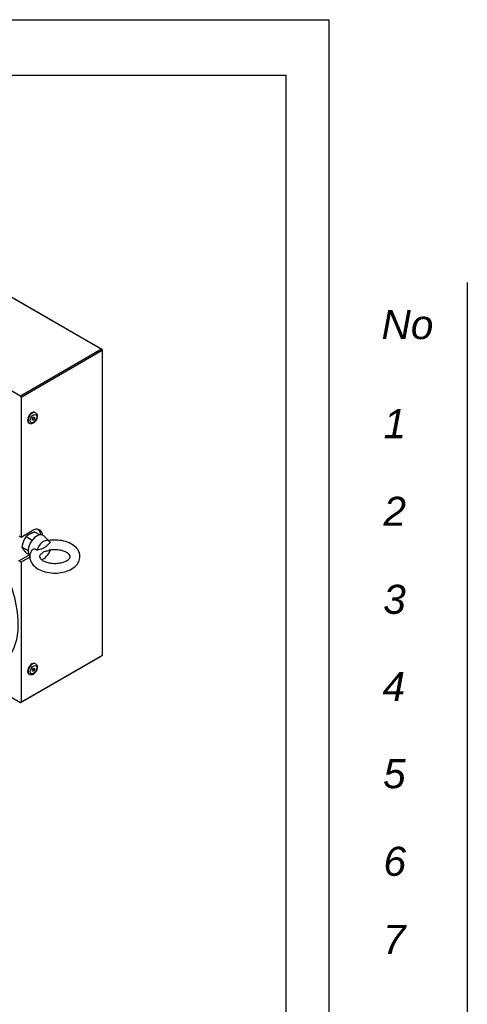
# Model space of a CAD drawing. Extents: x 47048 to 48775, y 4691 to 5879.
# Tile 28 of 28: x 48629 to 48775, y 5558 to 5879. Entities that reach past the tile are written whole.
import ezdxf

# ---------------------------------------------------------------- set-up
doc = ezdxf.new("R2010")
doc.units = 0
doc.header["$LTSCALE"] = 25.4
doc.linetypes.add('CENTER', pattern=[2, 1.25, -0.25, 0.25, -0.25])
doc.layers.get('0').update_dxf_attribs({"linetype": 'CONTINUOUS'})
doc.layers.add('ATA-SIGN', color=3, linetype='CONTINUOUS', lineweight=25)
doc.layers.add('ATA-TEXT', color=7, linetype='CONTINUOUS')
doc.styles.add('일반(ATA)', font='ariali.ttf')

# ---------------------------------------------------------------- blocks, each defined once
blk = doc.blocks.new('ata-Border-A1-002')
at = {"color": 253, "ltscale": 0.5}
for p, q in [((0, 594), (841, 594)), ((841, 594), (841, 0))]:
    blk.add_line(p, q, dxfattribs=at)
for p, q in [((7, 585), (834, 585)), ((834, 585), (834, 9))]:
    blk.add_line(p, q)

msp = doc.modelspace()

# ---------------------------------------------------------------- linework, layer by layer
for p, q in [((48614.2528803, 5795.4649054), (48655.9721804, 5771.3782563)), ((48614.3778803, 5795.4772876), (48656.0971804, 5771.3906385)), ((48629.6324528, 5756.1710075), (48587.9131527, 5780.2576566)), ((48655.9721804, 5771.3782563), (48629.6324528, 5756.1710075)), ((48629.8092295, 5755.8648213), (48656.1489571, 5771.0720701)), ((48656.1489571, 5771.0720701), (48656.1489571, 5671.8677355)), ((48656.2221804, 5771.1741322), (48656.2221804, 5671.9697976)), ((48629.8092295, 5755.8648213), (48629.8092295, 5710.3451369)), ((48634.5215401, 5750.7587132), (48634.3447634, 5750.8607753)), ((48632.5215401, 5747.2946116), (48632.3447634, 5747.3966737)), ((48633.5215401, 5748.8541164), (48633.8750935, 5749.2939428)), ((48633.5215401, 5748.3827118), (48633.5215401, 5748.8541164)), ((48633.8750935, 5748.3511337), (48633.5215401, 5748.5552579)), ((48633.8750935, 5748.3511337), (48633.5215401, 5748.3827118)), ((48634.2286469, 5748.7909601), (48633.7110088, 5749.0898186)), ((48633.8750935, 5749.2939428), (48634.2286469, 5749.2623647)), ((48634.2286469, 5748.7909601), (48633.8750935, 5748.3511337)), ((48634.2286469, 5749.2623647), (48634.2286469, 5748.7909601)), ((48629.8092295, 5710.3451369), (48633.3447634, 5712.3863783)), ((48634.1697213, 5712.0132843), (48635.9026184, 5711.0127957)), ((48629.1021227, 5710.7533852), (48629.8092295, 5710.3451369)), ((48631.5161074, 5710.4812196), (48633.4812572, 5709.3466399)), ((48639.0867236, 5708.935183), (48637.1695112, 5710.6784368)), ((48630.1893005, 5707.0615734), (48632.112423, 5705.9512581)), ((48631.5161074, 5705.1739919), (48632.2777144, 5704.7342779)), ((48629.1021227, 5702.5884194), (48632.3923799, 5704.4880502)), ((48629.8092295, 5702.1801711), (48629.1021227, 5702.5884194)), ((48632.6754721, 5703.834997), (48629.8092295, 5702.1801711)), ((48629.8092295, 5702.1801711), (48629.8092295, 5656.6604867)), ((48629.7574528, 5656.5460424), (48656.0971804, 5671.7532912)), ((48656.1489571, 5671.8677355), (48629.8092295, 5656.6604867)), ((48633.5215401, 5667.2044583), (48633.8750935, 5667.6442847)), ((48633.5215401, 5666.7330538), (48633.5215401, 5667.2044583)), ((48633.8750935, 5666.7014756), (48633.5215401, 5666.9055998)), ((48633.8750935, 5666.7014756), (48633.5215401, 5666.7330538)), ((48634.2286469, 5667.141302), (48633.7110088, 5667.4401605)), ((48633.8750935, 5667.6442847), (48634.2286469, 5667.6127066)), ((48634.2286469, 5667.141302), (48633.8750935, 5666.7014756)), ((48634.2286469, 5667.6127066), (48634.2286469, 5667.141302)), ((48634.5215401, 5669.1090551), (48634.3447634, 5669.2111172)), ((48615.6024925, 5664.6586259), (48629.6324528, 5656.5584246)), ((48632.5215401, 5665.6449535), (48632.3447634, 5665.7470156))]:
    msp.add_line(p, q)
for centre, start, end in [((48655.9721804, 5771.1741322), 0, 60), ((48655.9721804, 5671.9697976), 300, 0)]:
    msp.add_arc(centre, 0.25, start, end)
for centre, major_axis, start_param, end_param in [((48655.9721804, 5771.1741322), (0.125, 0.2165064), 0, 0.7853981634), ((48655.9721804, 5771.1741322), (0.125, -0.2165064), 0.7853981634, 2.3561944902), ((48655.9721804, 5771.1741322), (0.25, 0), 5.4977871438, 6.2831853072), ((48629.6324528, 5755.9668833), (0.125, -0.2165064), 0.7853981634, 2.3561944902), ((48633.3447634, 5749.1287245), (-1, -1.7320508), 3.1415926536, 6.2831853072), ((48633.5215401, 5749.0266624), (1, 1.7320508), 0, 3.1415926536), ((48608.5960261, 5693.8110811), (14.375, -24.8982304), 0, 2.2189542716), ((48634.9357537, 5707.3853368), (-2, -3.4641016), 3.016585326, 6.1422811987), ((48633.3447634, 5708.3038954), (2.5, 4.330127), 5.6383826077, 7.0685834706), ((48632.6376566, 5708.7121437), (2.5, 4.330127), 5.5684287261, 6.1412882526), ((48637.16314, 5706.0993547), (1.722285, 2.9830851), 5.9420712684, 8.1950956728), ((48637.16314, 5706.0993547), (-1.722285, -2.9830851), 0.4951302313, 1.8906885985), ((48655.9721804, 5671.9697976), (0.125, -0.2165064), 0, 0.7853981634), ((48655.9721804, 5671.9697976), (0.25, 0), 5.4977871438, 6.2831853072), ((48633.3447634, 5667.4790664), (-1, -1.7320508), 3.1415926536, 6.2831853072), ((48633.5215401, 5667.3770043), (1, 1.7320508), 0, 3.1415926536), ((48629.6324528, 5656.7625488), (0.125, -0.2165064), 5.4977871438, 7.0685834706)]:
    msp.add_ellipse(centre, major_axis=major_axis, ratio=0.5773502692, start_param=start_param, end_param=end_param)
for centre in [(48633.8750935, 5748.8225383), (48633.8750935, 5667.1728802)]:
    msp.add_ellipse(centre, major_axis=(0.75, 1.2990381), ratio=0.5773502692)
for points, knots in [([(48634.5215401, 5750.7587132), (48634.6346772, 5750.6933935), (48634.7341001, 5750.6054675), (48634.9002801, 5750.3947487), (48634.963379, 5750.2702846), (48635.0591403, 5749.9810059), (48635.0818432, 5749.8132273), (48635.0826068, 5749.4449485), (48635.0525843, 5749.2428985), (48634.9432342, 5748.8403068), (48634.8631771, 5748.6398484), (48634.663479, 5748.2606236), (48634.5443712, 5748.0817281), (48634.2746048, 5747.7577065), (48634.1239144, 5747.6127554), (48633.7964007, 5747.3720656), (48633.6192148, 5747.2762375), (48633.2591551, 5747.1647831), (48633.0767447, 5747.1424118), (48632.7648716, 5747.1857367), (48632.6366305, 5747.2281641), (48632.5215401, 5747.2946116)], [0.7853981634, 0.7853981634, 0.7853981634, 0.7853981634, 1.0116723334, 1.0116723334, 1.2602659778, 1.2602659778, 1.5684052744, 1.5684052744, 1.9269036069, 1.9269036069, 2.2888823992, 2.2888823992, 2.6463048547, 2.6463048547, 3.0059878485, 3.0059878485, 3.369490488, 3.369490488, 3.6968100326, 3.6968100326, 3.926990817, 3.926990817, 3.926990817, 3.926990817]), ([(48633.156953, 5705.8600634), (48632.876257, 5705.3386927), (48632.7024025, 5704.7516515), (48632.653182, 5703.6317614), (48632.741758, 5703.1076865), (48633.1205165, 5702.1023574), (48633.4221468, 5701.6282971), (48634.2379655, 5700.7080962), (48634.7833736, 5700.2852567), (48636.0765149, 5699.5406629), (48636.8427615, 5699.2365927), (48638.4735468, 5698.8014105), (48639.338323, 5698.6711898), (48641.0781381, 5698.5891368), (48641.9525686, 5698.6355308), (48643.6447897, 5698.9019138), (48644.4620703, 5699.1222177), (48645.9730189, 5699.7388839), (48646.6662543, 5700.1366059), (48647.8139747, 5701.1010562), (48648.2817568, 5701.6628773), (48648.8364959, 5702.8373279), (48648.9748716, 5703.4183989), (48648.9701678, 5704.5230261), (48648.8569104, 5705.0404152), (48648.4317226, 5706.0361153), (48648.1046911, 5706.5053776), (48647.2346373, 5707.4127062), (48646.6600766, 5707.8265841), (48645.3175566, 5708.5416281), (48644.5340011, 5708.827265), (48642.880478, 5709.2227991), (48642.010877, 5709.3327638), (48640.3511298, 5709.3729631), (48639.562284, 5709.3204519), (48638.7987274, 5709.1970478)], [3.6256241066, 3.6256241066, 3.6256241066, 3.6256241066, 3.9016210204, 3.9016210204, 4.1411716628, 4.1411716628, 4.4000805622, 4.4000805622, 4.7137313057, 4.7137313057, 5.06482979, 5.06482979, 5.4162813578, 5.4162813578, 5.7639698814, 5.7639698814, 6.1131323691, 6.1131323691, 6.4665939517, 6.4665939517, 6.8023519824, 6.8023519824, 7.0710419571, 7.0710419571, 7.3103052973, 7.3103052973, 7.5742106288, 7.5742106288, 7.8942647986, 7.8942647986, 8.2465911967, 8.2465911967, 8.5974538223, 8.5974538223, 8.9123232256, 8.9123232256, 8.9123232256, 8.9123232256]), ([(48639.3623597, 5708.5779111), (48639.2169125, 5708.4625396), (48639.0747535, 5708.3413957), (48638.6624487, 5707.9763586), (48638.360575, 5707.683423), (48637.7574694, 5707.1204998), (48637.4543325, 5706.8566125), (48636.8719475, 5706.5203724), (48636.5688106, 5706.4342273), (48635.9657051, 5706.3007443), (48635.6638314, 5706.2451061), (48635.2515265, 5706.1340545), (48635.1093676, 5706.0910475), (48634.9639203, 5706.038471)], [2.1121783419, 2.1121783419, 2.1121783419, 2.1121783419, 2.227177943, 2.227177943, 2.4742629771, 2.4742629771, 2.7213480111, 2.7213480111, 2.9684330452, 2.9684330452, 3.2155180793, 3.2155180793, 3.3305176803, 3.3305176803, 3.3305176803, 3.3305176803]), ([(48634.9639203, 5706.038471), (48634.8801107, 5706.1124412), (48634.7911012, 5706.1779137), (48634.6015133, 5706.2878619), (48634.5015631, 5706.3313864), (48634.2348167, 5706.4078239), (48634.0687139, 5706.417982), (48633.7385866, 5706.3634115), (48633.5815076, 5706.2955685), (48633.326709, 5706.1059906), (48633.2274538, 5705.9910175), (48633.1569549, 5705.8600677)], [-1.24128967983, -1.24128967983, -1.24128967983, -1.24128967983, -1.1696726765, -1.1696726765, -1.09656906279, -1.09656906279, -0.98072521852, -0.98072521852, -0.85863229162, -0.85863229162, -0.74666961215, -0.74666961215, -0.74666961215, -0.74666961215]), ([(48636.3113854, 5704.8378136), (48636.1137504, 5704.6544742), (48635.9890078, 5704.4822835), (48635.8282725, 5704.1667888), (48635.8132808, 5704.0509738), (48635.8395908, 5703.7794879), (48635.9045471, 5703.5853171), (48636.2796879, 5703.1481053), (48636.5080467, 5702.9482354), (48637.099043, 5702.5747582), (48637.4546366, 5702.4007544), (48638.2770567, 5702.1020784), (48638.7467759, 5701.9790751), (48639.7546525, 5701.8094495), (48640.2941992, 5701.7649831), (48641.3782586, 5701.7662191), (48641.9226409, 5701.8128158), (48642.9464225, 5701.9894411), (48643.4262447, 5702.1187335), (48644.2617299, 5702.4319175), (48644.6201087, 5702.6142954), (48645.1848766, 5702.9878725), (48645.3946211, 5703.1780886), (48645.6854938, 5703.5266299), (48645.7595093, 5703.678627), (48645.85274, 5703.9982034), (48645.8483571, 5704.1262995), (48645.6083851, 5704.5573223), (48645.4259247, 5704.7794485), (48644.8987195, 5705.1899408), (48644.5916793, 5705.3754691), (48643.8566357, 5705.7079389), (48643.4266682, 5705.8540219), (48642.4790368, 5706.0791713), (48641.9591608, 5706.15599), (48640.8886792, 5706.2225228), (48640.3378295, 5706.2107472), (48639.4283887, 5706.114788), (48639.0605355, 5706.0528236), (48638.7123437, 5705.9713824)], [3.3702862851, 3.3702862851, 3.3702862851, 3.3702862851, 3.6409160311, 3.6409160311, 3.9828842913, 3.9828842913, 4.3869386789, 4.3869386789, 4.6672734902, 4.6672734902, 4.9362994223, 4.9362994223, 5.2141429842, 5.2141429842, 5.4997618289, 5.4997618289, 5.7881588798, 5.7881588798, 6.073644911, 6.073644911, 6.3509844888, 6.3509844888, 6.6195824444, 6.6195824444, 6.9017179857, 6.9017179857, 7.3795919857, 7.3795919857, 7.7066254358, 7.7066254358, 7.9748250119, 7.9748250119, 8.248981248, 8.248981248, 8.5321420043, 8.5321420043, 8.820141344, 8.820141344, 9.0242944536, 9.0242944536, 9.0242944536, 9.0242944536]), ([(48636.3113906, 5704.8377967), (48636.5983521, 5705.1037229), (48636.8861499, 5705.3502965), (48637.16314, 5705.5102169), (48637.4543325, 5705.6783369), (48637.7574694, 5705.764482), (48638.2793771, 5705.8799938), (48638.4999034, 5705.9228352), (48638.7124697, 5705.9719398)], [-0.23503393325, -0.23503393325, -0.23503393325, -0.23503393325, 0, 0, 0, 0.24708503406, 0.24708503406, 0.4276385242, 0.4276385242, 0.4276385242, 0.4276385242]), ([(48634.5215401, 5669.1090551), (48634.6346772, 5669.0437354), (48634.7341001, 5668.9558094), (48634.9002801, 5668.7450906), (48634.963379, 5668.6206265), (48635.0591403, 5668.3313478), (48635.0818432, 5668.1635692), (48635.0826068, 5667.7952904), (48635.0525843, 5667.5932404), (48634.9432342, 5667.1906487), (48634.8631771, 5666.9901904), (48634.663479, 5666.6109656), (48634.5443712, 5666.43207), (48634.2746048, 5666.1080484), (48634.1239144, 5665.9630973), (48633.7964007, 5665.7224075), (48633.6192148, 5665.6265794), (48633.2591551, 5665.5151251), (48633.0767447, 5665.4927537), (48632.7648716, 5665.5360786), (48632.6366305, 5665.578506), (48632.5215401, 5665.6449535)], [0.7853981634, 0.7853981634, 0.7853981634, 0.7853981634, 1.0116723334, 1.0116723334, 1.2602659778, 1.2602659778, 1.5684052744, 1.5684052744, 1.9269036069, 1.9269036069, 2.2888823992, 2.2888823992, 2.6463048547, 2.6463048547, 3.0059878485, 3.0059878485, 3.369490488, 3.369490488, 3.6968100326, 3.6968100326, 3.926990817, 3.926990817, 3.926990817, 3.926990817])]:
    msp.add_open_spline(points, degree=3, knots=knots)
for points, weights in [([(48631.5161074, 5710.4812196), (48632.0218834, 5711.0102408), (48632.6376566, 5711.3657576)], [1.01001874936, 1.04314139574, 1]), ([(48632.6376566, 5711.3657576), (48633.2534299, 5711.7212745), (48634.1697213, 5712.0132843)], [1, 1.04314139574, 1.01001874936]), ([(48630.1893005, 5707.0615734), (48630.3395596, 5708.0963705), (48630.6474462, 5708.8899021)], [1.01001874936, 1.04314139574, 1]), ([(48630.6474462, 5708.8899021), (48630.9553328, 5709.6834338), (48631.5161074, 5710.4812196)], [1, 1.04314139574, 1.01001874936]), ([(48630.6474462, 5706.2362883), (48630.3395596, 5706.6743031), (48630.1893005, 5707.0615734)], [1, 1.04314139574, 1.01001874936]), ([(48631.5161074, 5705.1739919), (48630.9553328, 5705.7982734), (48630.6474462, 5706.2362883)], [1.01001874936, 1.04314139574, 1])]:
    msp.add_rational_spline(points, weights, degree=2)
at = {"layer": 'ATA-SIGN'}
for p, q in [((48729.9785069, 5878.5462321), (48729.9785069, 4710.7118431)), ((48774.9785069, 5793.0949354), (48774.9785069, 4710.7118431)), ((48774.9785069, 5764.6111698), (48774.9785069, 4710.7118431))]:
    msp.add_line(p, q, dxfattribs=at)

# ---------------------------------------------------------------- block references
at = {"xscale": 2, "yscale": 2, "zscale": 2}
msp.add_blockref('ata-Border-A1-002', (47047.9785069, 4690.5462321), dxfattribs=at)
msp.add_blockref('ata-Border-A1-002', (47047.9785069, 4690.5462321), dxfattribs=at)

# ---------------------------------------------------------------- texts
at = {"layer": 'ATA-TEXT', "color": 7, "linetype": 'CENTER', "char_height": 9.45, "style": '일반(ATA)'}
for s, insert, attachment_point in [('No', (48747.0666264, 5774.5539937), 7), ('1', (48747.7103799, 5742.4642752), 7), ('2', (48747.7103799, 5713.9805097), 7), ('3', (48747.6221797, 5685.2326435), 7), ('4', (48747.4079791, 5657.0429897), 7), ('5', (48747.5755315, 5628.5292129), 7), ('6', (48747.7103799, 5600.0454473), 7), ('7', (48751.2229564, 5579.4689121), 5)]:
    msp.add_mtext(s, dxfattribs=dict(at, insert=insert, attachment_point=attachment_point))

doc.saveas('drawing.dxf')
